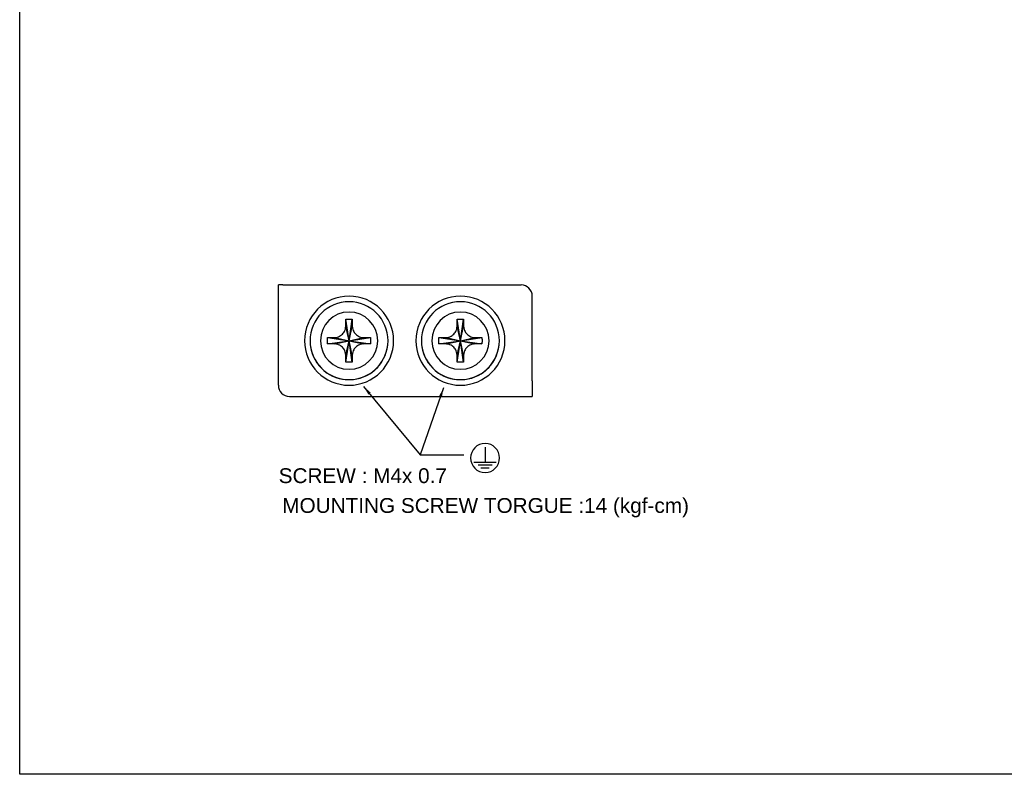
# Model space of a CAD drawing. Extents: x 101 to 1769, y -117 to 553.
# Tile 21 of 60: x 658 to 923, y 7 to 211. Entities that reach past the tile are written whole.
import ezdxf

# ---------------------------------------------------------------- set-up
doc = ezdxf.new("R2010")
doc.units = 0
doc.header["$LTSCALE"] = 23.1
doc.header["$MEASUREMENT"] = 0
doc.linetypes.add('CENTER', pattern=[0.6, 0.375, -0.075, 0.075, -0.075])
doc.layers.get('0').update_dxf_attribs({"linetype": 'CONTINUOUS'})
doc.layers.add('DEFAULT_1', color=7, linetype='CENTER')
doc.dimstyles.get("Standard").update_dxf_attribs({"dimtxt": 3, "dimasz": 2.5, "dimexe": 2, "dimexo": 2, "dimgap": 0.5, "dimtad": 1, "dimdec": 1, "dimzin": 0, "dimdsep": 46, "dimtxsty": 'Standard', "dimcen": 3, "dimadec": 0, "dimazin": 0, "dimtfac": 1, "dimtdec": 1, "dimtofl": 0, "dimtmove": 1, "dimatfit": 3, "dimfxl": 0, "dimtolj": 1, "dimtzin": 0, "dimarcsym": 0})

msp = doc.modelspace()

# ---------------------------------------------------------------- linework, layer by layer
for p, q in [((657.9, 7.38), (657.9, 553.4)), ((727.58, 112.18), (727.58, 139.18)), ((727.68, 139.18), (727.58, 139.18)), ((795.98, 113.36), (795.98, 110.36)), ((1188.43, 7.38), (657.9, 7.38))]:
    msp.add_line(p, q)
at = {"layer": 'DEFAULT_1', "color": 0, "linetype": 'Continuous'}
for p, q in [((728.76, 139.18), (727.68, 139.18)), ((728.76, 139.18), (731.76, 139.18)), ((731.76, 139.18), (792.98, 139.18)), ((795.98, 113.36), (795.98, 136.18)), ((746.63, 124.18), (745.78, 129.99)), ((746.63, 124.18), (747.48, 129.99)), ((776.63, 124.18), (775.78, 129.99)), ((776.63, 124.18), (777.48, 129.99)), ((746.63, 124.18), (745.75, 128.05)), ((746.63, 124.18), (747.5, 128.05)), ((776.63, 124.18), (775.75, 128.05)), ((776.63, 124.18), (777.5, 128.05)), ((740.81, 125.03), (746.63, 124.18)), ((742.75, 125.05), (746.63, 124.18)), ((746.63, 124.18), (750.5, 125.05)), ((746.63, 124.18), (752.44, 125.03)), ((770.81, 125.03), (776.63, 124.18)), ((772.75, 125.05), (776.63, 124.18)), ((776.63, 124.18), (780.5, 125.05)), ((776.63, 124.18), (782.44, 125.03)), ((740.81, 123.33), (746.63, 124.18)), ((742.75, 123.3), (746.63, 124.18)), ((745.75, 120.3), (746.63, 124.18)), ((745.78, 118.36), (746.63, 124.18)), ((746.63, 124.18), (752.44, 123.33)), ((747.5, 120.3), (746.63, 124.18)), ((747.48, 118.36), (746.63, 124.18)), ((746.63, 124.18), (750.5, 123.3)), ((770.81, 123.33), (776.63, 124.18)), ((772.75, 123.3), (776.63, 124.18)), ((775.75, 120.3), (776.63, 124.18)), ((775.78, 118.36), (776.63, 124.18)), ((777.5, 120.3), (776.63, 124.18)), ((777.48, 118.36), (776.63, 124.18)), ((776.63, 124.18), (780.5, 123.3)), ((776.63, 124.18), (782.44, 123.33)), ((730.58, 109.18), (764.38, 109.18)), ((764.48, 109.18), (765.21, 109.18)), ((764.48, 109.18), (765.98, 109.18)), ((765.21, 109.18), (765.98, 109.18)), ((765.98, 109.18), (795.98, 109.18)), ((765.98, 109.18), (795.98, 109.18)), ((795.98, 110.36), (795.98, 109.18)), ((783.28, 95.52), (783.28, 91.47)), ((780.28, 91.47), (786.28, 91.47)), ((781.41, 90.72), (785.16, 90.72)), ((782.16, 89.97), (784.41, 89.97))]:
    msp.add_line(p, q, dxfattribs=at)
for points in [[(745.75, 128.05), (745.75, 128.53), (745.76, 129.02), (745.77, 129.52), (745.78, 129.99)], [(745.78, 129.99), (746.34, 130), (746.91, 130), (747.48, 129.99)], [(747.48, 129.99), (747.48, 129.52), (747.49, 129.02), (747.5, 128.53), (747.5, 128.05)], [(775.75, 128.05), (775.75, 128.53), (775.76, 129.02), (775.77, 129.52), (775.78, 129.99)], [(775.78, 129.99), (776.34, 130), (776.91, 130), (777.48, 129.99)], [(777.48, 129.99), (777.48, 129.52), (777.49, 129.02), (777.5, 128.53), (777.5, 128.05)], [(742.75, 125.05), (743.09, 125.08), (743.44, 125.15), (743.78, 125.26), (744.1, 125.41), (744.37, 125.57), (744.6, 125.74), (744.83, 125.94), (745.03, 126.17), (745.22, 126.41), (745.38, 126.67), (745.51, 126.94), (745.63, 127.26), (745.71, 127.63), (745.75, 128.05)], [(747.5, 128.05), (747.54, 127.63), (747.63, 127.26), (747.74, 126.94), (747.88, 126.67), (748.03, 126.41), (748.22, 126.17), (748.42, 125.95), (748.65, 125.74), (748.88, 125.57), (749.15, 125.41), (749.46, 125.26), (749.81, 125.15), (750.16, 125.08), (750.5, 125.05)], [(772.75, 125.05), (773.09, 125.08), (773.44, 125.15), (773.78, 125.26), (774.1, 125.41), (774.37, 125.57), (774.6, 125.74), (774.83, 125.94), (775.03, 126.17), (775.22, 126.41), (775.38, 126.67), (775.51, 126.94), (775.63, 127.26), (775.71, 127.63), (775.75, 128.05)], [(777.5, 128.05), (777.54, 127.63), (777.63, 127.26), (777.74, 126.94), (777.88, 126.67), (778.03, 126.41), (778.22, 126.17), (778.42, 125.95), (778.65, 125.74), (778.88, 125.57), (779.15, 125.41), (779.46, 125.26), (779.81, 125.15), (780.16, 125.08), (780.5, 125.05)], [(740.81, 125.03), (741.29, 125.03), (741.78, 125.04), (742.27, 125.05), (742.75, 125.05)], [(740.81, 124.18), (740.81, 124.46), (740.81, 124.74), (740.81, 125.03)], [(750.5, 125.05), (750.98, 125.05), (751.47, 125.04), (751.96, 125.03), (752.44, 125.03)], [(752.44, 125.03), (752.44, 124.74), (752.45, 124.46), (752.45, 124.18)], [(770.81, 125.03), (771.29, 125.03), (771.78, 125.04), (772.27, 125.05), (772.75, 125.05)], [(770.81, 124.18), (770.81, 124.46), (770.81, 124.74), (770.81, 125.03)], [(780.5, 125.05), (780.98, 125.05), (781.47, 125.04), (781.96, 125.03), (782.44, 125.03)], [(782.44, 125.03), (782.44, 124.74), (782.45, 124.46), (782.45, 124.18)], [(740.81, 123.33), (740.81, 123.61), (740.81, 123.89), (740.81, 124.18)], [(742.75, 123.3), (742.28, 123.3), (741.78, 123.31), (741.29, 123.32), (740.81, 123.33)], [(745.75, 120.3), (745.71, 120.72), (745.62, 121.09), (745.51, 121.41), (745.38, 121.68), (745.22, 121.94), (745.04, 122.18), (744.83, 122.41), (744.6, 122.61), (744.37, 122.78), (744.11, 122.94), (743.79, 123.09), (743.44, 123.2), (743.09, 123.27), (742.75, 123.3)], [(750.5, 123.3), (750.16, 123.27), (749.81, 123.2), (749.47, 123.09), (749.16, 122.95), (748.89, 122.79), (748.65, 122.61), (748.42, 122.41), (748.22, 122.18), (748.04, 121.94), (747.88, 121.69), (747.74, 121.41), (747.63, 121.09), (747.54, 120.72), (747.5, 120.3)], [(752.44, 123.33), (751.97, 123.32), (751.47, 123.31), (750.98, 123.3), (750.5, 123.3)], [(752.45, 124.18), (752.45, 123.89), (752.44, 123.61), (752.44, 123.33)], [(770.81, 123.33), (770.81, 123.61), (770.81, 123.89), (770.81, 124.18)], [(772.75, 123.3), (772.28, 123.3), (771.78, 123.31), (771.29, 123.32), (770.81, 123.33)], [(775.75, 120.3), (775.71, 120.72), (775.62, 121.09), (775.51, 121.41), (775.38, 121.68), (775.22, 121.94), (775.04, 122.18), (774.83, 122.41), (774.6, 122.61), (774.37, 122.78), (774.11, 122.94), (773.79, 123.09), (773.44, 123.2), (773.09, 123.27), (772.75, 123.3)], [(780.5, 123.3), (780.16, 123.27), (779.81, 123.2), (779.47, 123.09), (779.16, 122.95), (778.89, 122.79), (778.65, 122.61), (778.42, 122.41), (778.22, 122.18), (778.04, 121.94), (777.88, 121.69), (777.74, 121.41), (777.63, 121.09), (777.54, 120.72), (777.5, 120.3)], [(782.44, 123.33), (781.97, 123.32), (781.47, 123.31), (780.98, 123.3), (780.5, 123.3)], [(782.45, 124.18), (782.45, 123.89), (782.44, 123.61), (782.44, 123.33)], [(745.78, 118.36), (745.77, 118.84), (745.76, 119.33), (745.75, 119.82), (745.75, 120.3)], [(747.5, 120.3), (747.5, 119.83), (747.49, 119.33), (747.48, 118.84), (747.48, 118.36)], [(775.78, 118.36), (775.77, 118.84), (775.76, 119.33), (775.75, 119.82), (775.75, 120.3)], [(777.5, 120.3), (777.5, 119.83), (777.49, 119.33), (777.48, 118.84), (777.48, 118.36)], [(747.48, 118.36), (746.91, 118.36), (746.34, 118.36), (745.78, 118.36)], [(777.48, 118.36), (776.91, 118.36), (776.34, 118.36), (775.78, 118.36)], [(764.38, 109.18), (764.41, 109.18), (764.44, 109.18), (764.48, 109.18)]]:
    msp.add_lwpolyline(points, dxfattribs=at)
for centre, radius, start, end in [((792.98, 136.18), 3, 0, 90), ((746.63, 124.18), 12, 0, 180), ((776.63, 124.18), 12, 0, 180), ((746.63, 124.18), 10.5, 0, 180), ((776.63, 124.18), 10.5, 0, 180), ((746.63, 124.18), 7.71, 0, 180), ((776.63, 124.18), 7.71, 0, 180), ((746.63, 124.18), 12, 180, 0), ((746.63, 124.18), 10.5, 180, 0), ((746.63, 124.18), 10.5, 188.5636, 353.4963), ((746.63, 124.18), 7.71, 180, 0), ((776.63, 124.18), 12, 180, 0), ((776.63, 124.18), 10.5, 180, 0), ((776.63, 124.18), 10.5, 188.5636, 353.4963), ((776.63, 124.18), 7.71, 180, 0), ((730.58, 112.18), 3, 180, 269.999), ((783.28, 92.58), 3.9, 0, 180), ((783.28, 92.58), 3.9, 180, 0)]:
    msp.add_arc(centre, radius, start, end, dxfattribs=at)

# ---------------------------------------------------------------- texts
at = {"insert": (727.67, 89.82), "char_height": 4, "width": 47.6028, "attachment_point": 1}
msp.add_mtext('{\\fArial|b0|i0|c0|p34;SCREW : M4x 0.7}', dxfattribs=at)
at = {"insert": (728.63, 81.79), "char_height": 4, "attachment_point": 1}
msp.add_mtext('{\\fArial|b0|i0|c0|p34;MOUNTING SCREW TORGUE :14 (kgf-cm)}', dxfattribs=at)

# ---------------------------------------------------------------- leaders
for points in [[(750.56, 111.85), (765.82, 93.47), (777.56, 93.47)], [(772.08, 111.46), (765.82, 93.47)]]:
    msp.add_leader(points, dimstyle='Standard', override={"dimgap": 1, "dimtad": 0})

doc.saveas('drawing.dxf')
